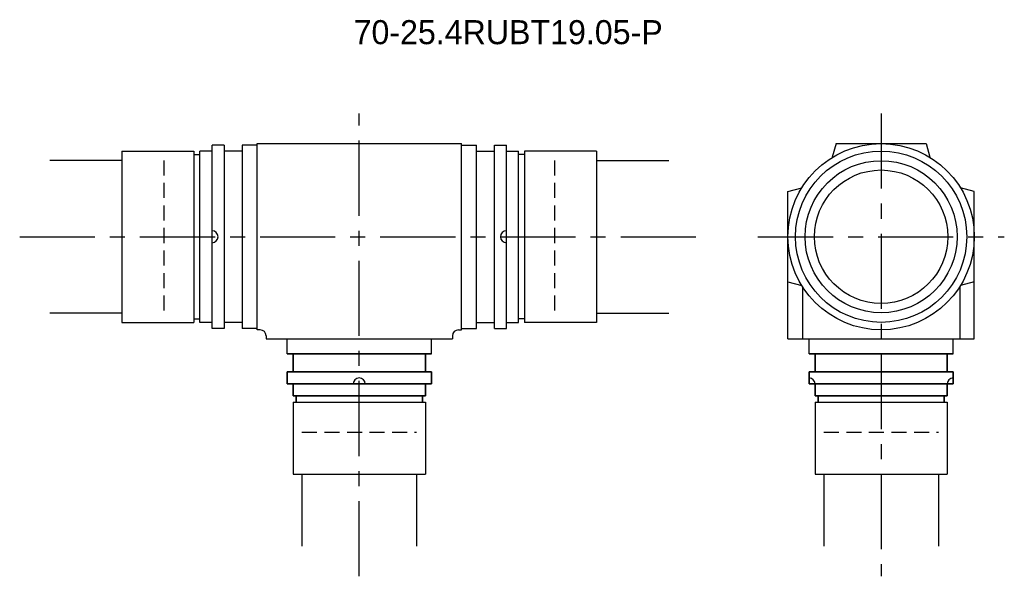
# Model space of a CAD drawing. Extents: x -23 to 141, y -40 to 53.
import ezdxf
from ezdxf.enums import TextEntityAlignment as Align

# ---------------------------------------------------------------- set-up
doc = ezdxf.new("R2010")
doc.units = 0
doc.header["$LTSCALE"] = 10
doc.linetypes.add('CENTER', pattern=[2, 1.25, -0.25, 0.25, -0.25])
doc.linetypes.add('HIDDEN', pattern=[0.375, 0.25, -0.125])
doc.layers.get('0').update_dxf_attribs({"linetype": 'CONTINUOUS'})
for name, color, linetype in [('HOJO', 4, 'CONTINUOUS'), ('L-CENTER', 1, 'CENTER'), ('L-HIDDEN', 3, 'HIDDEN')]:
    doc.layers.add(name, color=color, linetype=linetype)

msp = doc.modelspace()

# ---------------------------------------------------------------- linework, layer by layer
for p, q in [((11.41, 31.85), (9.41, 31.85)), ((9.41, 1.35), (9.41, 31.85)), ((11.41, 31.85), (11.41, 1.35)), ((14.41, 31.85), (14.41, 1.35)), ((16.91, 31.85), (14.41, 31.85)), ((16.91, 32.1), (50.91, 32.1)), ((16.91, 1.1), (16.91, 32.1)), ((50.91, 1.1), (50.91, 32.1)), ((50.91, 31.85), (53.41, 31.85)), ((53.41, 1.35), (53.41, 31.85)), ((56.41, 1.35), (56.41, 31.85)), ((56.41, 31.85), (58.41, 31.85)), ((58.41, 1.35), (58.41, 31.85)), ((113.25, 32.1), (112.63, 29.81)), ((113.25, 32.1), (128.25, 32.1)), ((128.25, 32.1), (128.86, 29.81)), ((-5.59, 30.85), (6.41, 30.85)), ((-5.59, 30.85), (-5.59, 2.35)), ((6.41, 30.85), (6.41, 2.35)), ((6.41, 30.28), (7.41, 30.28)), ((7.41, 2.35), (7.41, 30.85)), ((9.41, 30.85), (7.41, 30.85)), ((14.41, 30.85), (11.41, 30.85)), ((53.41, 30.85), (56.41, 30.85)), ((58.41, 30.85), (60.41, 30.85)), ((60.41, 2.35), (60.41, 30.85)), ((61.41, 30.28), (60.41, 30.28)), ((73.41, 30.85), (61.41, 30.85)), ((61.41, 30.85), (61.41, 2.35)), ((73.41, 30.85), (73.41, 2.35)), ((105.25, 24.1), (107.54, 24.72)), ((136.25, 24.1), (133.95, 24.72)), ((105.25, -0.4), (105.25, 24.1)), ((136.25, -0.4), (136.25, 24.1)), ((105.25, 9.1), (107.54, 8.49)), ((107.65, 8.31), (107.65, -0.4)), ((133.84, 8.31), (133.84, -0.4)), ((136.25, 9.1), (133.95, 8.49)), ((-5.59, 2.35), (6.41, 2.35)), ((6.41, 2.93), (7.41, 2.93)), ((9.41, 2.35), (7.41, 2.35)), ((14.41, 2.35), (11.41, 2.35)), ((53.41, 2.35), (56.41, 2.35)), ((58.41, 2.35), (60.41, 2.35)), ((61.41, 2.93), (60.41, 2.93)), ((73.41, 2.35), (61.41, 2.35)), ((11.41, 1.35), (9.41, 1.35)), ((16.91, 1.35), (14.41, 1.35)), ((17.41, 1.1), (16.91, 1.1)), ((18.41, 0.1), (18.41, -0.4)), ((49.41, 0.1), (49.41, -0.4)), ((50.41, 1.1), (50.91, 1.1)), ((50.91, 1.35), (53.41, 1.35)), ((56.41, 1.35), (58.41, 1.35)), ((18.41, -0.4), (49.41, -0.4)), ((21.91, -2.9), (21.91, -0.4)), ((45.91, -2.9), (45.91, -0.4)), ((105.25, -0.4), (136.25, -0.4)), ((105.5, -0.4), (136, -0.4)), ((108.75, -2.9), (108.75, -0.4)), ((132.75, -2.9), (132.75, -0.4)), ((22.91, -10.9), (44.91, -10.9)), ((22.91, -10.9), (22.91, -22.9)), ((44.91, -10.9), (44.91, -22.9)), ((109.75, -10.9), (131.75, -10.9)), ((109.75, -10.9), (109.75, -22.9)), ((131.75, -10.9), (131.75, -22.9)), ((22.91, -22.9), (44.91, -22.9)), ((109.75, -22.9), (131.75, -22.9))]:
    msp.add_line(p, q)
at = {"lineweight": 35, "ltscale": 5}
for p, q in [((45.91, -2.9), (21.91, -2.9)), ((132.75, -2.9), (108.75, -2.9)), ((45.91, -5.9), (21.91, -5.9)), ((132.75, -5.9), (108.75, -5.9)), ((21.91, -7.9), (45.91, -7.9)), ((108.75, -7.9), (132.75, -7.9))]:
    msp.add_line(p, q, dxfattribs=at)
at = {"lineweight": 35}
for p, q in [((22.91, -2.9), (22.91, -5.9)), ((44.91, -2.9), (44.91, -5.9)), ((109.75, -2.9), (109.75, -5.9)), ((131.75, -2.9), (131.75, -5.9)), ((21.91, -5.9), (21.91, -7.9)), ((45.91, -5.9), (45.91, -7.9)), ((108.75, -5.9), (108.75, -7.9)), ((132.75, -5.9), (132.75, -7.9)), ((22.91, -7.9), (22.91, -9.9)), ((44.91, -7.9), (44.91, -9.9)), ((109.75, -7.9), (109.75, -9.9)), ((131.75, -7.9), (131.75, -9.9)), ((22.91, -9.9), (44.91, -9.9)), ((23.41, -10.9), (23.41, -9.9)), ((44.41, -10.9), (44.41, -9.9)), ((109.75, -9.9), (131.75, -9.9)), ((110.25, -10.9), (110.25, -9.9)), ((131.25, -10.9), (131.25, -9.9))]:
    msp.add_line(p, q, dxfattribs=at)
for radius in [15.5, 14.25, 12.65, 11.1]:
    msp.add_circle((120.75, 16.6), radius)
for centre, start, end in [((9.41, 16.6), 270, 90), ((58.41, 16.6), 90, 270), ((17.41, 0.1), 0, 90), ((50.41, 0.1), 90, 180), ((33.91, -7.9), 0, 180), ((108.75, -7.9), 0, 90), ((132.75, -7.9), 90, 180)]:
    msp.add_arc(centre, 1, start, end)
at = {"layer": 'HOJO'}
for p, q in [((-5.59, 29.3), (-17.59, 29.3)), ((73.41, 29.3), (85.41, 29.3)), ((-5.59, 3.9), (-17.59, 3.9)), ((73.41, 3.9), (85.41, 3.9)), ((24.38, -22.9), (24.38, -34.9)), ((43.43, -22.9), (43.43, -34.9)), ((111.22, -22.9), (111.22, -34.9)), ((130.27, -22.9), (130.27, -34.9))]:
    msp.add_line(p, q, dxfattribs=at)
at = {"layer": 'L-CENTER'}
for p, q in [((33.91, -39.9), (33.91, 37.1)), ((120.75, 37.1), (120.75, -39.9)), ((-22.59, 16.6), (90.41, 16.6)), ((100.25, 16.6), (141.25, 16.6))]:
    msp.add_line(p, q, dxfattribs=at)
at = {"layer": 'L-HIDDEN'}
for p, q in [((1.41, 29.3), (1.41, 3.9)), ((66.41, 29.3), (66.41, 3.9)), ((24.38, -15.9), (43.43, -15.9)), ((111.22, -15.9), (130.27, -15.9))]:
    msp.add_line(p, q, dxfattribs=at)

# ---------------------------------------------------------------- texts
at = {"layer": 'HOJO', "lineweight": 0}
msp.add_text('70-25.4RUBT19.05-P', height=4, dxfattribs=at).set_placement((58.69, 50.63), align=Align.MIDDLE_CENTER)

doc.saveas('drawing.dxf')
